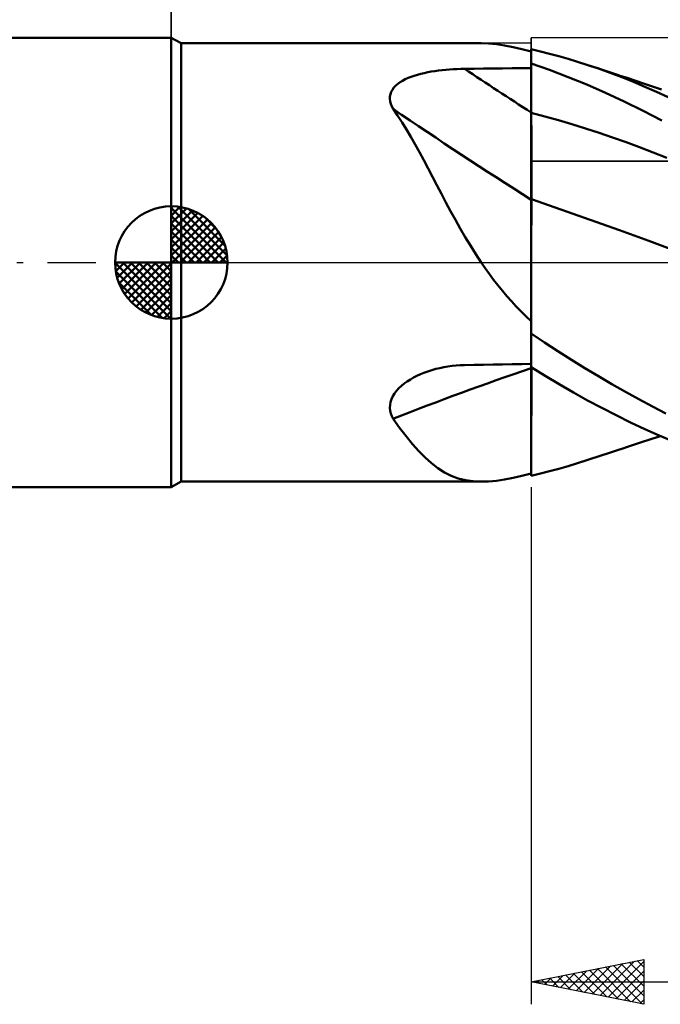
# Model space of a CAD drawing. Header units: millimetres. Extents: x -67 to 107, y -45 to 47.
# Tile 2 of 5: x -7 to 22, y -33 to 11. Entities that reach past the tile are written whole.
import ezdxf

# ---------------------------------------------------------------- set-up
doc = ezdxf.new("R2010")
doc.units = ezdxf.units.MM
doc.header["$LTSCALE"] = 5.4
doc.linetypes.add('LONGDASH_DASH', pattern=[0.85, 0.4, -0.2, 0.05, -0.2])
for name, color, linetype in [('1', 4, 'CONTINUOUS'), ('2', 7, 'CONTINUOUS'), ('4', 2, 'LONGDASH_DASH'), ('CUT', 1, 'CONTINUOUS'), ('NOCUT', 7, 'CONTINUOUS'), ('SK1', 4, 'CONTINUOUS'), ('SK2', 7, 'CONTINUOUS'), ('SK4', 2, 'LONGDASH_DASH')]:
    doc.layers.add(name, color=color, linetype=linetype)

msp = doc.modelspace()

# ---------------------------------------------------------------- linework, layer by layer
at = {"layer": '1', "color": 4, "linetype": 'CONTINUOUS', "lineweight": 50}
for p, q in [((0.433, 9.75), (0, 10)), ((0, -10), (0, 10)), ((0.433, 9.75), (13.78, 9.75)), ((0.433, -9.75), (0.433, 9.75)), ((14.104, 9.739), (13.771, 9.75)), ((14.451, 9.706), (14.104, 9.739)), ((14.813, 9.654), (14.451, 9.706)), ((15.191, 9.583), (14.813, 9.654)), ((15.586, 9.495), (15.191, 9.583)), ((16, 9.393), (15.586, 9.495)), ((16.408, 9.392), (16, 9.489)), ((16, 8.853), (16, 9.489)), ((16.818, 9.287), (16.408, 9.392)), ((17.23, 9.176), (16.818, 9.287)), ((16.819, 8.565), (16, 8.853)), ((16, 8.852), (16, 8.853)), ((16, 8.851), (16, 8.852)), ((16, 8.852), (16, 8.852)), ((16, 8.85), (16, 8.851)), ((16, 8.849), (16, 8.85)), ((16.001, 8.535), (16, 8.849)), ((16.001, 8.535), (16, 8.849)), ((16, 8.818), (16, 8.849)), ((16, 8.849), (16, 8.849)), ((16, 8.787), (16, 8.818)), ((16, 8.755), (16, 8.787)), ((17.643, 9.057), (17.23, 9.176)), ((18.057, 8.931), (17.643, 9.057)), ((18.472, 8.797), (18.057, 8.931)), ((18.99, 8.622), (18.472, 8.797)), ((18.691, 8.725), (18.472, 8.797)), ((10.804, 8.309), (10.947, 8.353)), ((10.947, 8.353), (11.095, 8.393)), ((11.095, 8.393), (11.246, 8.429)), ((11.246, 8.429), (11.4, 8.461)), ((11.4, 8.461), (11.557, 8.49)), ((11.557, 8.49), (11.716, 8.516)), ((11.716, 8.516), (11.877, 8.538)), ((11.877, 8.538), (12.039, 8.557)), ((12.039, 8.557), (12.203, 8.574)), ((12.203, 8.574), (12.368, 8.588)), ((12.368, 8.588), (12.533, 8.599)), ((12.533, 8.599), (12.7, 8.607)), ((12.7, 8.607), (12.867, 8.613)), ((12.867, 8.613), (13.034, 8.616)), ((13.034, 8.616), (13.458, 8.62)), ((13.458, 8.62), (13.882, 8.624)), ((13.882, 8.624), (14.305, 8.629)), ((14.305, 8.629), (14.729, 8.633)), ((14.729, 8.633), (15.153, 8.637)), ((15.153, 8.637), (15.576, 8.64)), ((15.576, 8.64), (16, 8.644)), ((16, 8.724), (16, 8.755)), ((16, 8.693), (16, 8.724)), ((16, 8.662), (16, 8.693)), ((16, 8.631), (16, 8.662)), ((16, 8.349), (16, 8.631)), ((16, 8.067), (16, 8.349)), ((16.001, 8.222), (16.001, 8.535)), ((16.001, 8.222), (16.001, 8.535)), ((17.644, 8.251), (16.819, 8.565)), ((18.91, 8.653), (18.691, 8.725)), ((19.128, 8.581), (18.91, 8.653)), ((19.508, 8.437), (18.99, 8.622)), ((19.347, 8.51), (19.128, 8.581)), ((19.566, 8.438), (19.347, 8.51)), ((20.025, 8.241), (19.508, 8.437)), ((19.785, 8.366), (19.566, 8.438)), ((20.003, 8.294), (19.785, 8.366)), ((9.974, 7.863), (10.066, 7.943)), ((10.066, 7.943), (10.169, 8.017)), ((10.169, 8.017), (10.281, 8.086)), ((10.281, 8.086), (10.402, 8.149)), ((10.402, 8.149), (10.53, 8.207)), ((10.53, 8.207), (10.664, 8.261)), ((10.664, 8.261), (10.804, 8.309)), ((16, 7.785), (16, 8.067)), ((16.002, 7.909), (16.001, 8.222)), ((16.002, 7.909), (16.001, 8.222)), ((16.003, 7.596), (16.002, 7.909)), ((16.003, 7.596), (16.002, 7.909)), ((18.471, 7.913), (17.644, 8.251)), ((19.302, 7.55), (18.471, 7.913)), ((20.222, 8.222), (20.003, 8.294)), ((20.541, 8.036), (20.025, 8.241)), ((20.393, 8.165), (20.222, 8.222)), ((20.563, 8.109), (20.393, 8.165)), ((21.058, 7.821), (20.541, 8.036)), ((20.734, 8.053), (20.563, 8.109)), ((20.904, 7.997), (20.734, 8.053)), ((21.083, 7.938), (20.904, 7.997)), ((21.261, 7.879), (21.083, 7.938)), ((9.722, 7.382), (9.741, 7.487)), ((9.741, 7.487), (9.777, 7.588)), ((9.777, 7.588), (9.828, 7.685)), ((9.828, 7.685), (9.895, 7.777)), ((9.895, 7.777), (9.974, 7.863)), ((16, 7.503), (16, 7.785)), ((16, 7.221), (16, 7.503)), ((16.003, 7.282), (16.003, 7.596)), ((16.003, 7.282), (16.003, 7.596)), ((20.139, 7.162), (19.302, 7.55)), ((21.575, 7.594), (21.058, 7.821)), ((21.44, 7.819), (21.261, 7.879)), ((21.619, 7.76), (21.44, 7.819)), ((22.093, 7.358), (21.575, 7.594)), ((21.797, 7.701), (21.619, 7.76)), ((9.719, 7.273), (9.722, 7.382)), ((9.732, 7.163), (9.719, 7.273)), ((9.76, 7.052), (9.732, 7.163)), ((9.802, 6.942), (9.76, 7.052)), ((16, 6.939), (16, 7.221)), ((16.004, 6.969), (16.003, 7.282)), ((16.004, 6.969), (16.003, 7.282)), ((20.977, 6.75), (20.139, 7.162)), ((9.856, 6.832), (9.802, 6.942)), ((10.06, 6.539), (9.856, 6.832)), ((16, 6.657), (16, 6.939)), ((16.001, 6.657), (16, 6.657)), ((16, 6.543), (16, 6.657)), ((16.002, 6.657), (16.001, 6.657)), ((16.001, 6.657), (16.001, 6.657)), ((16.003, 6.656), (16.002, 6.657)), ((16.004, 6.656), (16.003, 6.656)), ((16.004, 6.656), (16.004, 6.969)), ((16.004, 6.656), (16.004, 6.969)), ((16.005, 6.538), (16.004, 6.656)), ((16.005, 6.538), (16.004, 6.656)), ((16.606, 6.498), (16.004, 6.656)), ((16.004, 6.656), (16.004, 6.656)), ((21.814, 6.315), (20.977, 6.75)), ((10.259, 6.234), (10.06, 6.539)), ((10.455, 5.917), (10.259, 6.234)), ((16, 6.426), (16, 6.543)), ((16, 6.307), (16, 6.426)), ((16, 6.187), (16, 6.307)), ((16, 6.065), (16, 6.187)), ((16.005, 6.418), (16.005, 6.538)), ((16.005, 6.418), (16.005, 6.538)), ((16.005, 6.296), (16.005, 6.418)), ((16.005, 6.296), (16.005, 6.418)), ((16.005, 6.172), (16.005, 6.296)), ((16.005, 6.172), (16.005, 6.296)), ((16.006, 6.046), (16.005, 6.172)), ((16.006, 6.046), (16.005, 6.172)), ((17.208, 6.33), (16.606, 6.498)), ((17.81, 6.152), (17.208, 6.33)), ((18.412, 5.966), (17.81, 6.152)), ((10.649, 5.59), (10.455, 5.917)), ((16, 5.941), (16, 6.065)), ((16, 5.816), (16, 5.941)), ((16, 5.69), (16, 5.816)), ((16.006, 5.919), (16.006, 6.046)), ((16.006, 5.919), (16.006, 6.046)), ((16.006, 5.79), (16.006, 5.919)), ((16.006, 5.79), (16.006, 5.919)), ((16.006, 5.661), (16.006, 5.79)), ((16.006, 5.661), (16.006, 5.79)), ((19.014, 5.77), (18.412, 5.966)), ((19.616, 5.566), (19.014, 5.77)), ((10.842, 5.252), (10.649, 5.59)), ((16, 5.563), (16, 5.69)), ((16, 5.436), (16, 5.563)), ((16, 5.309), (16, 5.436)), ((16, 5.182), (16, 5.309)), ((16.007, 5.53), (16.006, 5.661)), ((16.007, 5.53), (16.006, 5.661)), ((16.007, 5.399), (16.007, 5.53)), ((16.007, 5.399), (16.007, 5.53)), ((16.007, 5.269), (16.007, 5.399)), ((16.007, 5.269), (16.007, 5.399)), ((16.007, 5.138), (16.007, 5.269)), ((16.007, 5.138), (16.007, 5.269)), ((20.218, 5.352), (19.616, 5.566)), ((20.82, 5.13), (20.218, 5.352)), ((11.035, 4.903), (10.842, 5.252)), ((11.227, 4.547), (11.035, 4.903)), ((16, 5.055), (16, 5.182)), ((16, 4.929), (16, 5.055)), ((16, 4.804), (16, 4.929)), ((16.007, 5.008), (16.007, 5.138)), ((16.007, 5.008), (16.007, 5.138)), ((16.008, 4.879), (16.007, 5.008)), ((16.008, 4.879), (16.007, 5.008)), ((16.008, 4.75), (16.008, 4.879)), ((16.008, 4.75), (16.008, 4.879)), ((21.422, 4.899), (20.82, 5.13)), ((22.024, 4.658), (21.422, 4.899)), ((11.419, 4.184), (11.227, 4.547)), ((16, 4.679), (16, 4.804)), ((16, 4.556), (16, 4.679)), ((16, 4.434), (16, 4.556)), ((16, 4.314), (16, 4.434)), ((16.008, 4.623), (16.008, 4.75)), ((16.008, 4.623), (16.008, 4.75)), ((16.008, 4.497), (16.008, 4.623)), ((16.008, 4.497), (16.008, 4.623)), ((16.008, 4.372), (16.008, 4.497)), ((16.008, 4.372), (16.008, 4.497)), ((11.613, 3.814), (11.419, 4.184)), ((16, 4.196), (16, 4.314)), ((16, 4.081), (16, 4.196)), ((16, 3.968), (16, 4.081)), ((16, 3.857), (16, 3.968)), ((16.008, 4.25), (16.008, 4.372)), ((16.008, 4.25), (16.008, 4.372)), ((16.008, 4.13), (16.008, 4.25)), ((16.008, 4.13), (16.008, 4.25)), ((16.008, 4.012), (16.008, 4.13)), ((16.008, 4.012), (16.008, 4.13)), ((16.009, 3.898), (16.008, 4.012)), ((16.009, 3.898), (16.008, 4.012)), ((11.809, 3.439), (11.613, 3.814)), ((16, 3.75), (16, 3.857)), ((16, 3.645), (16, 3.75)), ((16, 3.544), (16, 3.645)), ((16, 3.446), (16, 3.544)), ((16.009, 3.786), (16.009, 3.898)), ((16.009, 3.786), (16.009, 3.898)), ((16.009, 3.677), (16.009, 3.786)), ((16.009, 3.677), (16.009, 3.786)), ((16.009, 3.572), (16.009, 3.677)), ((16.009, 3.572), (16.009, 3.677)), ((16.009, 3.47), (16.009, 3.572)), ((16.009, 3.47), (16.009, 3.572)), ((12.007, 3.059), (11.809, 3.439)), ((16, 3.352), (16, 3.446)), ((16, 3.261), (16, 3.352)), ((16, 3.175), (16, 3.261)), ((16, 3.093), (16, 3.175)), ((16, 3.015), (16, 3.093)), ((16.009, 3.372), (16.009, 3.47)), ((16.009, 3.372), (16.009, 3.47)), ((16.009, 3.279), (16.009, 3.372)), ((16.009, 3.279), (16.009, 3.372)), ((16.009, 3.189), (16.009, 3.279)), ((16.009, 3.189), (16.009, 3.279)), ((16.009, 3.105), (16.009, 3.189)), ((16.009, 3.105), (16.009, 3.189)), ((16.009, 3.024), (16.009, 3.105)), ((16.009, 3.024), (16.009, 3.105)), ((12.21, 2.674), (12.007, 3.059)), ((12.417, 2.288), (12.21, 2.674)), ((16, 2.942), (16, 3.015)), ((16, 2.874), (16, 2.942)), ((16, 2.811), (16, 2.874)), ((16.001, 2.815), (16, 2.815)), ((16, 2.677), (16, 2.815)), ((16, 2.527), (16, 2.677)), ((16.003, 2.814), (16.001, 2.815)), ((16.004, 2.814), (16.003, 2.814)), ((16.005, 2.813), (16.004, 2.814)), ((16.007, 2.813), (16.005, 2.813)), ((16.008, 2.812), (16.007, 2.813)), ((16.007, 2.457), (16.008, 2.644)), ((16.007, 2.457), (16.008, 2.644)), ((16.008, 2.949), (16.009, 3.024)), ((16.008, 2.949), (16.009, 3.024)), ((16.008, 2.878), (16.008, 2.949)), ((16.008, 2.878), (16.008, 2.949)), ((16.008, 2.812), (16.008, 2.878)), ((16.008, 2.812), (16.008, 2.878)), ((17.314, 2.363), (16.008, 2.812)), ((16.008, 2.644), (16.008, 2.812)), ((16.008, 2.644), (16.008, 2.812)), ((12.628, 1.902), (12.417, 2.288)), ((16, 2.363), (16, 2.527)), ((16, 2.187), (16, 2.363)), ((16.006, 2.027), (16.007, 2.251)), ((16.006, 2.027), (16.007, 2.251)), ((16.007, 2.251), (16.007, 2.457)), ((16.007, 2.251), (16.007, 2.457)), ((18.621, 1.904), (17.314, 2.363)), ((12.844, 1.517), (12.628, 1.902)), ((16, 1.999), (16, 2.187)), ((16, 1.799), (16, 1.999)), ((16, 1.587), (16, 1.799)), ((16.005, 1.526), (16.006, 1.785)), ((16.006, 1.785), (16.006, 2.027)), ((16.006, 1.785), (16.006, 2.027)), ((16.005, 1.526), (16.006, 1.785)), ((19.927, 1.437), (18.621, 1.904)), ((13.066, 1.133), (12.844, 1.517)), ((16, 1.363), (16, 1.587)), ((16, 1.128), (16, 1.363)), ((16.005, 1.25), (16.005, 1.526)), ((16.005, 1.25), (16.005, 1.526)), ((21.233, 0.959), (19.927, 1.437)), ((13.295, 0.753), (13.066, 1.133)), ((16, 0.883), (16, 1.128)), ((16, 0.628), (16, 0.883)), ((16.004, 0.652), (16.005, 0.959)), ((16.004, 0.652), (16.005, 0.958)), ((16.005, 0.958), (16.005, 1.25)), ((16.005, 0.959), (16.005, 1.25)), ((22.54, 0.471), (21.233, 0.959)), ((13.533, 0.375), (13.295, 0.753)), ((16, -2.613), (16, 0.628)), ((16.004, 0.333), (16.004, 0.652)), ((16.004, 0.333), (16.004, 0.652)), ((13.78, 0), (13.533, 0.375)), ((16.003, 0), (16.004, 0.333)), ((16.003, 0), (16.004, 0.333)), ((13.959, -0.26), (13.78, 0)), ((14.143, -0.517), (13.959, -0.26)), ((16.003, -0.259), (16.003, 0)), ((16.003, -0.259), (16.003, 0)), ((16.003, -0.526), (16.003, -0.259)), ((16.003, -0.525), (16.003, -0.259)), ((14.33, -0.769), (14.143, -0.517)), ((14.522, -1.016), (14.33, -0.769)), ((16.002, -0.797), (16.003, -0.525)), ((16.002, -0.798), (16.003, -0.526)), ((16.002, -1.076), (16.002, -0.797)), ((16.002, -1.077), (16.002, -0.798)), ((14.718, -1.258), (14.522, -1.016)), ((14.919, -1.495), (14.718, -1.258)), ((16.002, -1.36), (16.002, -1.076)), ((16.002, -1.361), (16.002, -1.077)), ((15.124, -1.728), (14.919, -1.495)), ((15.335, -1.956), (15.124, -1.728)), ((16.001, -1.649), (16.002, -1.36)), ((16.001, -1.649), (16.002, -1.361)), ((16.001, -1.942), (16.001, -1.649)), ((16.001, -1.941), (16.001, -1.649)), ((15.551, -2.179), (15.335, -1.956)), ((15.773, -2.398), (15.551, -2.179)), ((16.001, -2.238), (16.001, -1.941)), ((16.001, -2.238), (16.001, -1.942)), ((16, -2.613), (15.773, -2.398)), ((16, -2.841), (16.001, -2.538)), ((16, -2.841), (16.001, -2.538)), ((16, -2.651), (16, -2.613)), ((16.001, -2.538), (16.001, -2.238)), ((16.001, -2.538), (16.001, -2.238)), ((16, -9.489), (16, -2.651)), ((16, -3.146), (16, -2.841)), ((16, -3.146), (16, -2.841)), ((16.591, -3.556), (16, -3.157)), ((17.187, -3.947), (16.591, -3.556)), ((17.784, -4.329), (17.187, -3.947)), ((18.384, -4.701), (17.784, -4.329)), ((11.404, -4.844), (11.579, -4.788)), ((11.579, -4.788), (11.755, -4.738)), ((11.755, -4.738), (11.934, -4.695)), ((11.934, -4.695), (12.114, -4.658)), ((12.114, -4.658), (12.296, -4.627)), ((12.296, -4.627), (12.48, -4.602)), ((12.48, -4.602), (12.664, -4.583)), ((12.664, -4.583), (12.849, -4.571)), ((12.849, -4.571), (13.034, -4.564)), ((13.034, -4.564), (13.458, -4.556)), ((13.458, -4.556), (13.882, -4.548)), ((13.882, -4.548), (14.305, -4.54)), ((14.305, -4.54), (14.729, -4.532)), ((14.729, -4.532), (15.153, -4.525)), ((15.153, -4.525), (15.576, -4.517)), ((15.576, -4.517), (16, -4.51)), ((16.623, -5.041), (16, -4.65)), ((16.001, -4.69), (16, -4.69)), ((16.001, -4.697), (16, -4.697)), ((16.003, -4.69), (16.001, -4.69)), ((16.003, -4.698), (16.001, -4.697)), ((16.004, -4.69), (16.003, -4.69)), ((16.004, -4.698), (16.003, -4.698)), ((16.007, -4.691), (16.004, -4.69)), ((16.005, -4.698), (16.004, -4.698)), ((16.007, -4.698), (16.005, -4.698)), ((16.008, -4.691), (16.007, -4.691)), ((16.008, -4.699), (16.007, -4.698)), ((16.008, -4.661), (16.008, -4.655)), ((16.008, -4.661), (16.008, -4.655)), ((16.008, -4.667), (16.008, -4.661)), ((16.008, -4.667), (16.008, -4.661)), ((16.008, -4.673), (16.008, -4.667)), ((16.008, -4.673), (16.008, -4.667)), ((16.008, -4.679), (16.008, -4.673)), ((16.008, -4.679), (16.008, -4.673)), ((16.008, -4.685), (16.008, -4.679)), ((16.008, -4.685), (16.008, -4.679)), ((16.008, -4.691), (16.008, -4.685)), ((16.008, -4.691), (16.008, -4.685)), ((16.022, -4.694), (16.008, -4.691)), ((16.008, -4.692), (16.008, -4.691)), ((16.008, -4.692), (16.008, -4.691)), ((16.008, -4.694), (16.008, -4.692)), ((16.008, -4.694), (16.008, -4.692)), ((16.008, -4.695), (16.008, -4.694)), ((16.008, -4.695), (16.008, -4.694)), ((16.008, -4.696), (16.008, -4.695)), ((16.008, -4.696), (16.008, -4.695)), ((16.008, -4.697), (16.008, -4.696)), ((16.008, -4.697), (16.008, -4.696)), ((16.008, -4.699), (16.008, -4.697)), ((16.008, -4.699), (16.008, -4.697)), ((16.025, -4.702), (16.008, -4.699)), ((16.008, -5.113), (16.008, -4.699)), ((16.008, -5.113), (16.008, -4.699)), ((16.036, -4.697), (16.022, -4.694)), ((16.041, -4.705), (16.025, -4.702)), ((16.05, -4.7), (16.036, -4.697)), ((16.058, -4.709), (16.041, -4.705)), ((16.064, -4.702), (16.05, -4.7)), ((16.075, -4.712), (16.058, -4.709)), ((16.077, -4.705), (16.064, -4.702)), ((16.091, -4.715), (16.075, -4.712)), ((16.091, -4.708), (16.077, -4.705)), ((16.108, -4.719), (16.091, -4.715)), ((18.985, -5.062), (18.384, -4.701)), ((10.488, -5.291), (10.627, -5.202)), ((10.627, -5.202), (10.772, -5.119)), ((10.772, -5.119), (10.922, -5.042)), ((10.922, -5.042), (11.075, -4.971)), ((11.075, -4.971), (11.233, -4.906)), ((11.233, -4.906), (11.404, -4.844)), ((16.007, -5.515), (16.008, -5.113)), ((16.007, -5.515), (16.008, -5.113)), ((17.249, -5.419), (16.623, -5.041)), ((19.585, -5.414), (18.985, -5.062)), ((10.017, -5.711), (10.12, -5.597)), ((10.12, -5.597), (10.233, -5.489)), ((10.233, -5.489), (10.356, -5.387)), ((10.356, -5.387), (10.488, -5.291)), ((16.007, -5.905), (16.007, -5.515)), ((16.007, -5.905), (16.007, -5.515)), ((17.877, -5.783), (17.249, -5.419)), ((20.185, -5.754), (19.585, -5.414)), ((9.75, -6.21), (9.792, -6.081)), ((9.792, -6.081), (9.852, -5.954)), ((9.852, -5.954), (9.928, -5.83)), ((9.928, -5.83), (10.017, -5.711)), ((16.006, -6.28), (16.007, -5.905)), ((16.006, -6.281), (16.007, -5.905)), ((18.506, -6.134), (17.877, -5.783)), ((20.784, -6.084), (20.185, -5.754)), ((21.385, -6.406), (20.784, -6.084)), ((9.718, -6.47), (9.725, -6.339)), ((9.729, -6.597), (9.718, -6.47)), ((9.725, -6.339), (9.75, -6.21)), ((16.006, -6.641), (16.006, -6.28)), ((16.006, -6.642), (16.006, -6.281)), ((19.139, -6.472), (18.506, -6.134)), ((19.774, -6.798), (19.139, -6.472)), ((21.985, -6.717), (21.385, -6.406)), ((9.757, -6.721), (9.729, -6.597)), ((9.799, -6.841), (9.757, -6.721)), ((9.856, -6.956), (9.799, -6.841)), ((10.151, -7.355), (9.856, -6.956)), ((16.005, -6.986), (16.006, -6.641)), ((16.005, -6.987), (16.006, -6.642)), ((16.005, -7.314), (16.005, -6.986)), ((16.005, -7.315), (16.005, -6.987)), ((20.411, -7.112), (19.774, -6.798)), ((10.439, -7.729), (10.151, -7.355)), ((16.004, -7.624), (16.005, -7.314)), ((16.004, -7.624), (16.005, -7.315)), ((21.049, -7.412), (20.411, -7.112)), ((21.686, -7.698), (21.049, -7.412)), ((10.722, -8.075), (10.439, -7.729)), ((16.004, -7.914), (16.004, -7.624)), ((16.004, -7.914), (16.004, -7.624)), ((21.18, -7.906), (21.366, -7.844)), ((21.366, -7.844), (21.552, -7.782)), ((21.552, -7.782), (21.738, -7.721)), ((22.321, -7.97), (21.686, -7.698)), ((11.003, -8.393), (10.722, -8.075)), ((16.003, -8.183), (16.004, -7.914)), ((16.003, -8.183), (16.004, -7.914)), ((16.003, -8.451), (16.003, -8.183)), ((16.003, -8.451), (16.003, -8.183)), ((19.84, -8.348), (20.07, -8.272)), ((20.07, -8.272), (20.279, -8.203)), ((20.279, -8.203), (20.457, -8.144)), ((20.457, -8.144), (20.634, -8.086)), ((20.634, -8.086), (20.812, -8.027)), ((20.812, -8.027), (20.993, -7.967)), ((20.993, -7.967), (21.18, -7.906)), ((11.284, -8.68), (11.003, -8.393)), ((11.565, -8.933), (11.284, -8.68)), ((16.002, -8.693), (16.003, -8.451)), ((16.002, -8.694), (16.003, -8.451)), ((16.002, -8.909), (16.002, -8.693)), ((16.002, -8.909), (16.002, -8.694)), ((18.472, -8.797), (18.7, -8.722)), ((18.7, -8.722), (18.928, -8.647)), ((18.928, -8.647), (19.156, -8.572)), ((19.156, -8.572), (19.384, -8.497)), ((19.384, -8.497), (19.612, -8.423)), ((19.612, -8.423), (19.84, -8.348)), ((11.85, -9.153), (11.565, -8.933)), ((12.143, -9.339), (11.85, -9.153)), ((16.001, -9.097), (16.002, -8.909)), ((16.001, -9.097), (16.002, -8.909)), ((16.001, -9.256), (16.001, -9.097)), ((16.001, -9.256), (16.001, -9.097)), ((16.818, -9.287), (17.23, -9.176)), ((17.23, -9.176), (17.643, -9.057)), ((17.643, -9.057), (18.057, -8.931)), ((18.057, -8.931), (18.472, -8.797)), ((12.444, -9.49), (12.143, -9.339)), ((12.754, -9.605), (12.444, -9.49)), ((13.077, -9.686), (12.754, -9.605)), ((14.813, -9.654), (15.191, -9.583)), ((15.191, -9.583), (15.586, -9.495)), ((15.586, -9.495), (16, -9.393)), ((16, -9.386), (16.001, -9.256)), ((16, -9.386), (16.001, -9.256)), ((16, -9.487), (16, -9.386)), ((16, -9.487), (16, -9.386)), ((16, -9.489), (16.408, -9.392)), ((16.408, -9.392), (16.818, -9.287)), ((0, -10), (0.433, -9.75)), ((0.433, -9.75), (13.78, -9.75)), ((13.414, -9.734), (13.077, -9.686)), ((13.771, -9.75), (13.414, -9.734)), ((13.771, -9.75), (14.104, -9.739)), ((14.104, -9.739), (14.451, -9.706)), ((14.451, -9.706), (14.813, -9.654))]:
    msp.add_line(p, q, dxfattribs=at)
for centre, major_axis, ratio, start_param, end_param in [((105.951, 79.05), (-159.176, 55.285), 0.623517, 1.176933, 1.198938), ((105.021, 76.373), (-159.919, 55.543), 0.623517, 1.163367, 1.2088), ((105.021, -128.475), (-156.56, 64.406), 0.738533, 5.582608, 5.628041)]:
    msp.add_ellipse(centre, major_axis=major_axis, ratio=ratio, start_param=start_param, end_param=end_param, dxfattribs=at)
at = {"layer": '2', "color": 7, "linetype": 'CONTINUOUS', "lineweight": 25}
for p, q in [((0, 0), (0, 33)), ((16, -10), (16, -33)), ((16, -32), (21, -31)), ((19.065, -32.613), (20.597, -31.081)), ((20.712, -31.058), (21, -31.346)), ((21, -31), (21, -33)), ((17.65, -32.33), (18.475, -31.505)), ((18.004, -32.401), (19.006, -31.399)), ((18.357, -32.471), (19.536, -31.293)), ((18.591, -31.482), (19.886, -32.777)), ((18.711, -32.542), (20.066, -31.187)), ((18.944, -31.411), (20.416, -32.883)), ((19.298, -31.34), (20.946, -32.989)), ((19.418, -32.684), (21, -31.102)), ((19.651, -31.27), (21, -32.619)), ((19.772, -32.754), (21, -31.526)), ((20.005, -31.199), (21, -32.194)), ((20.358, -31.128), (21, -31.77)), ((16.236, -32.047), (16.354, -31.929)), ((16.469, -31.906), (16.704, -32.141)), ((16.59, -32.118), (16.884, -31.823)), ((16.823, -31.835), (17.234, -32.247)), ((16.943, -32.189), (17.415, -31.717)), ((17.176, -31.765), (17.764, -32.353)), ((17.297, -32.259), (17.945, -31.611)), ((17.53, -31.694), (18.295, -32.459)), ((17.883, -31.623), (18.825, -32.565)), ((18.237, -31.553), (19.355, -32.671)), ((20.125, -32.825), (21, -31.95)), ((16, -32), (54, -32)), ((21, -33), (16, -32)), ((16.116, -31.977), (16.173, -32.035)), ((20.479, -32.896), (21, -32.374)), ((20.832, -32.966), (21, -32.799))]:
    msp.add_line(p, q, dxfattribs=at)
at = {"layer": '4', "color": 2, "linetype": 'LONGDASH_DASH', "lineweight": 25}
msp.add_line((0, 0), (54, 0), dxfattribs=at)
at = {"layer": 'CUT', "color": 1, "linetype": 'CONTINUOUS', "lineweight": 25}
for p, q in [((54, 10), (16, 10)), ((16, 10), (16, 9.995)), ((16, 9.995), (16.01, 4.5)), ((16.01, 4.5), (53.99, 4.5))]:
    msp.add_line(p, q, dxfattribs=at)
at = {"layer": 'NOCUT', "color": 7, "linetype": 'CONTINUOUS', "lineweight": 25}
for p, q in [((0.433, 9.75), (0, 10)), ((0, 10), (0, 0)), ((16, 9.75), (0.433, 9.75)), ((16.01, 4.5), (16, 9.995)), ((16, 9.995), (16, 9.75)), ((53.99, 4.5), (16.01, 4.5)), ((0, 0), (54, 0))]:
    msp.add_line(p, q, dxfattribs=at)
at = {"layer": 'SK1', "color": 4, "linetype": 'CONTINUOUS', "lineweight": 50}
for p, q in [((0, 10), (-48.8, 10)), ((0, 0), (0, 2.5)), ((0, 2.435), (0.063, 2.498)), ((0, 2.081), (0.387, 2.469)), ((0, 2.435), (2.435, 0)), ((0, 1.728), (0.677, 2.405)), ((0, 1.374), (0.941, 2.315)), ((0, 1.021), (1.182, 2.202)), ((0.308, 2.481), (2.481, 0.308)), ((0.761, 2.381), (2.381, 0.761)), ((0, 2.081), (2.081, 0)), ((0, 0.667), (1.401, 2.069)), ((0, 0.314), (1.604, 1.917)), ((1.486, 2.01), (2.01, 1.486)), ((0, 1.728), (1.728, 0)), ((0, 1.374), (1.374, 0)), ((0.04, 0), (1.787, 1.747)), ((0.393, 0), (1.953, 1.559)), ((0.747, 0), (2.101, 1.354)), ((0, 1.021), (1.021, 0)), ((1.101, 0), (2.229, 1.129)), ((1.454, 0), (2.338, 0.884)), ((0, 0.667), (0.667, 0)), ((1.808, 0), (2.423, 0.615)), ((0, 0), (-2.5, 0)), ((-2.498, -0.063), (-2.435, 0)), ((-2.469, -0.387), (-2.081, 0)), ((-2.405, -0.677), (-1.728, 0)), ((-2.315, -0.941), (-1.374, 0)), ((-2.202, -1.182), (-1.021, 0)), ((-2.161, 0), (0, -2.161)), ((-2.069, -1.401), (-0.667, 0)), ((-1.917, -1.604), (-0.314, 0)), ((-1.808, 0), (0, -1.808)), ((-1.454, 0), (0, -1.454)), ((-1.101, 0), (0, -1.101)), ((-0.747, 0), (0, -0.747)), ((-0.393, 0), (0, -0.393)), ((-0.04, 0), (0, -0.04)), ((0, 0.314), (0.314, 0)), ((0, 0), (2.5, 0)), ((0, -2.5), (0, 0)), ((2.161, 0), (2.479, 0.318)), ((-2.5, -0.015), (-0.015, -2.5)), ((-2.466, -0.402), (-0.402, -2.466)), ((-1.747, -1.787), (0, -0.04)), ((-1.559, -1.953), (0, -0.393)), ((-1.354, -2.101), (0, -0.747)), ((-2.337, -0.884), (-0.884, -2.337)), ((-1.129, -2.229), (0, -1.101)), ((-0.884, -2.338), (0, -1.454)), ((-0.615, -2.423), (0, -1.808)), ((-0.318, -2.479), (0, -2.161)), ((-48.8, -10), (0, -10))]:
    msp.add_line(p, q, dxfattribs=at)
for start, end in [(90, 180), (0, 90), (180, 270), (270, 0)]:
    msp.add_arc((0, 0), 2.5, start, end, dxfattribs=at)
at = {"layer": 'SK2', "color": 7, "linetype": 'CONTINUOUS', "lineweight": 25}
msp.add_line((0, 23), (0, 10), dxfattribs=at)
at = {"layer": 'SK4', "color": 2, "linetype": 'LONGDASH_DASH', "lineweight": 25}
msp.add_line((-56, 0), (60, 0), dxfattribs=at)

doc.saveas('drawing.dxf')
